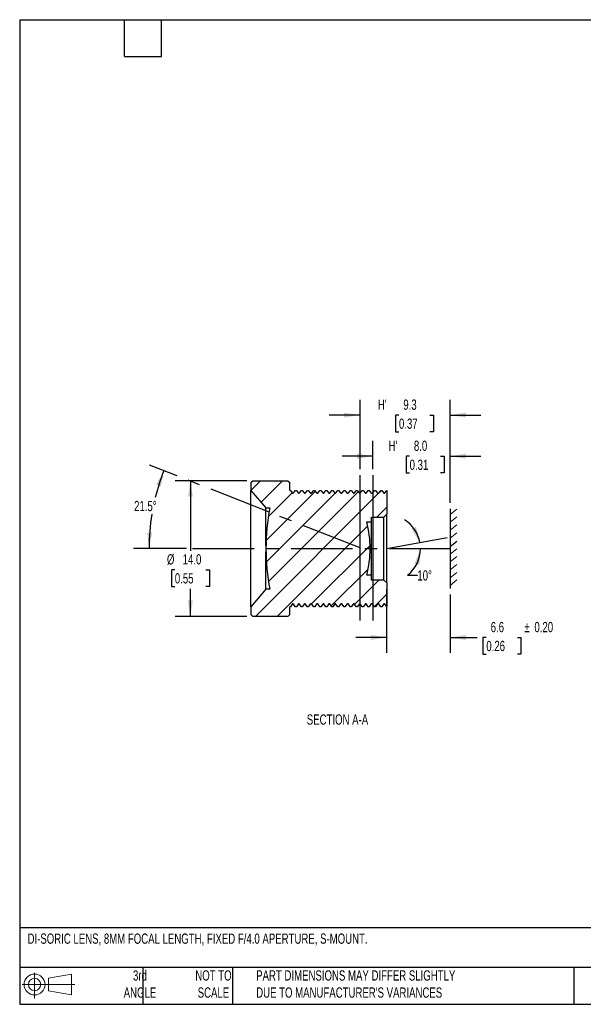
# Model space of a CAD drawing. Header units: millimetres. Extents: x 3 to 137, y 3 to 105.
# Tile 1 of 3: x 3 to 61, y 3 to 105. Entities that reach past the tile are written whole.
import ezdxf

# ---------------------------------------------------------------- set-up
doc = ezdxf.new("R2010")
doc.units = ezdxf.units.MM
doc.header["$LTSCALE"] = 0.5
doc.linetypes.add('CENTERX2', pattern=[20.32, 12.7, -2.54, 2.54, -2.54])
doc.layers.add('CENTER', color=40, linetype='CENTERX2')
doc.layers.add('DIMENSIONS', color=140, linetype='Continuous', lineweight=25)
doc.layers.add('TEXT', color=140, linetype='Continuous', lineweight=25)
doc.styles.add('SLDTEXTSTYLE0', font='TXT', dxfattribs={"width": 0.7})
doc.dimstyles.new('SLDDIMSTYLE1', dxfattribs={"dimtxt": 1.079004, "dimasz": 1.651, "dimexe": 0, "dimexo": 0.0625, "dimgap": 0.269751, "dimtad": 0, "dimtih": 1, "dimtoh": 1, "dimrnd": 1e-09, "dimzin": 4, "dimdsep": 46, "dimtxsty": 'SLDTEXTSTYLE0', "dimsah": 1, "dimcen": 0.09, "dimadec": 0, "dimazin": 1, "dimtfac": 1, "dimtmove": 0, "dimatfit": 0, "dimfxl": 0, "dimfrac": 2, "dimtolj": 1, "dimtzin": 12, "dimarcsym": 0})
doc.dimstyles.new('SLDDIMSTYLE2', dxfattribs={"dimtxt": 1.079004, "dimasz": 1.651, "dimexe": 0, "dimexo": 0.0625, "dimgap": 0.269751, "dimtad": 0, "dimtih": 1, "dimtoh": 1, "dimrnd": 1e-09, "dimzin": 4, "dimdsep": 46, "dimtxsty": 'SLDTEXTSTYLE0', "dimsah": 1, "dimcen": 0.09, "dimadec": 0, "dimazin": 1, "dimtfac": 1, "dimtofl": 0, "dimtmove": 0, "dimatfit": 3, "dimfxl": 0, "dimfrac": 2, "dimtolj": 1, "dimtzin": 12, "dimarcsym": 0})
doc.dimstyles.new('SLDDIMSTYLE4', dxfattribs={"dimtxt": 1.079004, "dimasz": 1.651, "dimexe": 0, "dimexo": 0.0625, "dimgap": 0.269751, "dimtad": 0, "dimtih": 1, "dimtoh": 1, "dimrnd": 1e-09, "dimzin": 12, "dimdsep": 46, "dimtxsty": 'SLDTEXTSTYLE0', "dimsah": 1, "dimcen": 0.09, "dimadec": 0, "dimazin": 3, "dimtfac": 1, "dimtmove": 0, "dimatfit": 0, "dimfxl": 0, "dimfrac": 2, "dimtolj": 1, "dimtzin": 12, "dimarcsym": 0})
doc.dimstyles.new('SLDDIMSTYLE5', dxfattribs={"dimtxt": 1.079004, "dimasz": 1.651, "dimexe": 0, "dimexo": 0.0625, "dimgap": 0.269751, "dimtad": 0, "dimtih": 1, "dimtoh": 1, "dimdec": 4, "dimlfac": 0.5, "dimzin": 12, "dimdsep": 46, "dimtxsty": 'SLDTEXTSTYLE0', "dimsah": 1, "dimcen": 0.09, "dimadec": 0, "dimazin": 3, "dimtfac": 1, "dimtdec": 0, "dimtofl": 0, "dimtmove": 0, "dimatfit": 3, "dimfxl": 0, "dimfrac": 2, "dimtolj": 1, "dimtzin": 12, "dimarcsym": 0})
doc.dimstyles.new('SLDDIMSTYLE6', dxfattribs={"dimtxt": 1.079004, "dimasz": 1.651, "dimexe": 0, "dimexo": 0.0625, "dimgap": 0.269751, "dimtad": 0, "dimtih": 1, "dimtoh": 1, "dimdec": 4, "dimlfac": 0.5, "dimzin": 12, "dimdsep": 46, "dimtxsty": 'SLDTEXTSTYLE0', "dimsah": 1, "dimcen": 0.09, "dimadec": 0, "dimazin": 3, "dimtfac": 1, "dimtdec": 0, "dimtofl": 0, "dimtmove": 0, "dimatfit": 3, "dimfxl": 0, "dimfrac": 2, "dimtolj": 1, "dimtzin": 12, "dimarcsym": 0})

# ---------------------------------------------------------------- blocks, each defined once
blk = doc.blocks.new('Block11')
at = {"color": 7, "linetype": 'Continuous', "lineweight": 18}
for p, q in [((1.29, 2.66), (1.29, 0)), ((2.74, 2.08), (5.09, 2.52)), ((2.74, 0.8), (2.74, 2.08)), ((5.09, 2.52), (5.09, 0.37)), ((0, 1.44), (5.44, 1.44)), ((2.74, 0.8), (5.09, 0.37))]:
    blk.add_line(p, q, dxfattribs=at)
for radius in [1.08, 0.643]:
    blk.add_circle((1.29, 1.44), radius, dxfattribs=at)
blk = doc.blocks.new('Block12')
at = {"color": 7, "linetype": 'Continuous'}
blk.add_blockref('Block11', (0, 0), dxfattribs=at)
blk = doc.blocks.new('_D_4')
at = {"layer": 'DIMENSIONS'}
for p, q in [((41.01, 46.02), (41.01, 39.44)), ((47.56, 45.46), (47.56, 39.44)), ((41.01, 41.03), (37.84, 41.03)), ((47.56, 41.03), (50.33, 41.03)), ((51.29, 41.03), (50.93, 41.03)), ((50.93, 41.03), (50.93, 39.31)), ((54.5, 41.03), (54.86, 41.03)), ((54.86, 41.03), (54.86, 39.31)), ((50.93, 39.31), (51.29, 39.31)), ((54.86, 39.31), (54.5, 39.31))]:
    blk.add_line(p, q, dxfattribs=at)
for points in [[(41.01, 41.03), (39.36, 41.28), (39.36, 40.77)], [(47.56, 41.03), (49.21, 40.77), (49.21, 41.28)]]:
    blk.add_solid(points, dxfattribs=at)
at = {"layer": 'DIMENSIONS', "char_height": 1.058, "attachment_point": 1, "style": 'SLDTEXTSTYLE0'}
for s, insert in [('%%p', (55.22, 42.63)), ('6.6', (51.74, 42.63)), ('0.20', (56.25, 42.63)), ('0.26', (51.29, 40.68))]:
    blk.add_mtext(s, dxfattribs=dict(at, insert=insert))
blk = doc.blocks.new('_D_5')
at = {"layer": 'DIMENSIONS'}
for p, q in [((39.6, 58.4), (39.6, 61.32)), ((47.56, 54.93), (47.56, 61.32)), ((39.6, 59.73), (36.43, 59.73)), ((43.38, 59.73), (43.01, 59.73)), ((43.01, 59.73), (43.01, 58.02)), ((46.58, 59.73), (46.94, 59.73)), ((46.94, 59.73), (46.94, 58.02)), ((47.56, 59.73), (50.74, 59.73)), ((43.01, 58.02), (43.38, 58.02)), ((46.94, 58.02), (46.58, 58.02))]:
    blk.add_line(p, q, dxfattribs=at)
for points in [[(39.6, 59.73), (37.95, 59.99), (37.95, 59.48)], [(47.56, 59.73), (49.21, 59.48), (49.21, 59.99)]]:
    blk.add_solid(points, dxfattribs=at)
at = {"layer": 'DIMENSIONS', "char_height": 1.058, "attachment_point": 1, "style": 'SLDTEXTSTYLE0'}
for s, insert in [("H'", (41.21, 61.34)), ('8.0', (43.82, 61.34)), ('0.31', (43.38, 59.38))]:
    blk.add_mtext(s, dxfattribs=dict(at, insert=insert))
blk = doc.blocks.new('_D_6')
at = {"layer": 'DIMENSIONS'}
for p, q in [((38.27, 58.4), (38.27, 65.56)), ((47.56, 54.93), (47.56, 65.56)), ((38.27, 63.97), (35.1, 63.97)), ((42.28, 63.97), (41.92, 63.97)), ((41.92, 63.97), (41.92, 62.26)), ((45.48, 63.97), (45.85, 63.97)), ((45.85, 63.97), (45.85, 62.26)), ((47.56, 63.97), (50.74, 63.97)), ((41.92, 62.26), (42.28, 62.26)), ((45.85, 62.26), (45.48, 62.26))]:
    blk.add_line(p, q, dxfattribs=at)
for points in [[(38.27, 63.97), (36.62, 64.23), (36.62, 63.72)], [(47.56, 63.97), (49.21, 63.72), (49.21, 64.23)]]:
    blk.add_solid(points, dxfattribs=at)
at = {"layer": 'DIMENSIONS', "char_height": 1.058, "attachment_point": 1, "style": 'SLDTEXTSTYLE0'}
for s, insert in [("H'", (40.11, 65.58)), ('9.3', (42.73, 65.58)), ('0.37', (42.28, 63.62))]:
    blk.add_mtext(s, dxfattribs=dict(at, insert=insert))
blk = doc.blocks.new('_D_7')
at = {"layer": 'DIMENSIONS'}
for p, q in [((19.41, 57.7), (16.56, 58.82)), ((20.36, 50.2), (14.92, 50.2))]:
    blk.add_line(p, q, dxfattribs=at)
for start, end in [(158.5, 166.1084), (170.684, 180)]:
    blk.add_arc((38.44, 50.2), 21.93, start, end, dxfattribs=at)
for points in [[(18.04, 58.24), (17.25, 56.77), (17.73, 56.6)], [(16.51, 50.2), (16.83, 51.84), (16.32, 51.86)]]:
    blk.add_solid(points, dxfattribs=at)
at = {"layer": 'DIMENSIONS', "insert": (14.97, 55.12), "char_height": 1.058, "attachment_point": 1, "style": 'SLDTEXTSTYLE0'}
blk.add_mtext('21.5°', dxfattribs=at)
blk = doc.blocks.new('_D_8')
at = {"layer": 'DIMENSIONS'}
blk.add_line((43.16, 47.45), (44.18, 47.45), dxfattribs=at)
for start, end in [(10.31, 58.268), (307.9867, 0)]:
    blk.add_arc((41.01, 50.2), 3.49, start, end, dxfattribs=at)
for points in [[(44.45, 50.83), (44.04, 52.45), (43.57, 52.25)], [(44.5, 50.2), (43.89, 48.65), (44.39, 48.54)]]:
    blk.add_solid(points, dxfattribs=at)
at = {"layer": 'DIMENSIONS', "insert": (44.18, 47.96), "char_height": 1.058, "attachment_point": 1, "style": 'SLDTEXTSTYLE0'}
blk.add_mtext('10°', dxfattribs=at)
blk = doc.blocks.new('_D_9')
at = {"layer": 'DIMENSIONS'}
for p, q in [((26.58, 57.2), (19.19, 57.2)), ((20.77, 57.2), (20.77, 49.97)), ((19.17, 48.01), (18.81, 48.01)), ((18.81, 48.01), (18.81, 46.3)), ((22.38, 48.01), (22.74, 48.01)), ((22.74, 48.01), (22.74, 46.3)), ((18.81, 46.3), (19.17, 46.3)), ((20.77, 43.2), (20.77, 46.05)), ((22.74, 46.3), (22.38, 46.3)), ((26.58, 43.2), (19.19, 43.2))]:
    blk.add_line(p, q, dxfattribs=at)
for points in [[(20.77, 57.2), (20.52, 55.55), (21.03, 55.55)], [(20.77, 43.2), (21.03, 44.85), (20.52, 44.85)]]:
    blk.add_solid(points, dxfattribs=at)
at = {"layer": 'DIMENSIONS', "char_height": 1.058, "attachment_point": 1, "style": 'SLDTEXTSTYLE0'}
for s, insert in [('%%c', (18.36, 49.62)), ('14.0', (19.98, 49.62)), ('0.55', (19.17, 47.66))]:
    blk.add_mtext(s, dxfattribs=dict(at, insert=insert))

msp = doc.modelspace()

# ---------------------------------------------------------------- hatches: boundary and pattern name
at = {"layer": 'DIMENSIONS', "linetype": 'Continuous', "lineweight": 18}
h = msp.add_hatch(dxfattribs=at)
h.set_pattern_fill('ANSI31', color=256, scale=0.5, style=0)
edge = h.paths.add_edge_path(flags=0)
edge.add_arc((28.32882, 50.20371), 10.9848, 345.5020164, 360)
edge.add_arc((28.32882, 50.20371), 10.9848, 0, 14.4979836)
edge.add_line((38.96383, 52.95371), (39.46383, 52.95371))
edge.add_line((39.46383, 52.95371), (39.46383, 53.45371))
edge.add_line((39.46383, 53.45371), (40.71383, 53.45371))
edge.add_line((40.71383, 53.45371), (41.01383, 53.75371))
edge.add_line((41.01383, 53.75371), (41.01383, 56.18705))
edge.add_line((41.01383, 56.18705), (40.80133, 55.90371))
edge.add_line((40.80133, 55.90371), (40.72633, 55.90371))
edge.add_line((40.72633, 55.90371), (40.50133, 56.20371))
edge.add_line((40.50133, 56.20371), (40.41383, 56.20371))
edge.add_line((40.41383, 56.20371), (40.18883, 55.90371))
edge.add_line((40.18883, 55.90371), (40.07633, 55.90371))
edge.add_line((40.07633, 55.90371), (39.85133, 56.20371))
edge.add_line((39.85133, 56.20371), (39.76383, 56.20371))
edge.add_line((39.76383, 56.20371), (39.53883, 55.90371))
edge.add_line((39.53883, 55.90371), (39.42633, 55.90371))
edge.add_line((39.42633, 55.90371), (39.20133, 56.20371))
edge.add_line((39.20133, 56.20371), (39.11383, 56.20371))
edge.add_line((39.11383, 56.20371), (38.88883, 55.90371))
edge.add_line((38.88883, 55.90371), (38.81383, 55.90371))
edge.add_line((38.81383, 55.90371), (38.58883, 56.20371))
edge.add_line((38.58883, 56.20371), (38.50133, 56.20371))
edge.add_line((38.50133, 56.20371), (38.27633, 55.90371))
edge.add_line((38.27633, 55.90371), (38.20133, 55.90371))
edge.add_line((38.20133, 55.90371), (37.97633, 56.20371))
edge.add_line((37.97633, 56.20371), (37.88883, 56.20371))
edge.add_line((37.88883, 56.20371), (37.66383, 55.90371))
edge.add_line((37.66383, 55.90371), (37.58883, 55.90371))
edge.add_line((37.58883, 55.90371), (37.36383, 56.20371))
edge.add_line((37.36383, 56.20371), (37.27633, 56.20371))
edge.add_line((37.27633, 56.20371), (37.05133, 55.90371))
edge.add_line((37.05133, 55.90371), (36.93883, 55.90371))
edge.add_line((36.93883, 55.90371), (36.71383, 56.20371))
edge.add_line((36.71383, 56.20371), (36.62633, 56.20371))
edge.add_line((36.62633, 56.20371), (36.40133, 55.90371))
edge.add_line((36.40133, 55.90371), (36.28883, 55.90371))
edge.add_line((36.28883, 55.90371), (36.06383, 56.20371))
edge.add_line((36.06383, 56.20371), (35.97633, 56.20371))
edge.add_line((35.97633, 56.20371), (35.75133, 55.90371))
edge.add_line((35.75133, 55.90371), (35.67633, 55.90371))
edge.add_line((35.67633, 55.90371), (35.45133, 56.20371))
edge.add_line((35.45133, 56.20371), (35.36383, 56.20371))
edge.add_line((35.36383, 56.20371), (35.13883, 55.90371))
edge.add_line((35.13883, 55.90371), (35.06383, 55.90371))
edge.add_line((35.06383, 55.90371), (34.83883, 56.20371))
edge.add_line((34.83883, 56.20371), (34.75133, 56.20371))
edge.add_line((34.75133, 56.20371), (34.52633, 55.90371))
edge.add_line((34.52633, 55.90371), (34.45133, 55.90371))
edge.add_line((34.45133, 55.90371), (34.22633, 56.20371))
edge.add_line((34.22633, 56.20371), (34.13883, 56.20371))
edge.add_line((34.13883, 56.20371), (33.91383, 55.90371))
edge.add_line((33.91383, 55.90371), (33.80133, 55.90371))
edge.add_line((33.80133, 55.90371), (33.57633, 56.20371))
edge.add_line((33.57633, 56.20371), (33.48883, 56.20371))
edge.add_line((33.48883, 56.20371), (33.26383, 55.90371))
edge.add_line((33.26383, 55.90371), (33.15133, 55.90371))
edge.add_line((33.15133, 55.90371), (32.92633, 56.20371))
edge.add_line((32.92633, 56.20371), (32.83883, 56.20371))
edge.add_line((32.83883, 56.20371), (32.61383, 55.90371))
edge.add_line((32.61383, 55.90371), (32.53883, 55.90371))
edge.add_line((32.53883, 55.90371), (32.31383, 56.20371))
edge.add_line((32.31383, 56.20371), (32.22633, 56.20371))
edge.add_line((32.22633, 56.20371), (32.00133, 55.90371))
edge.add_line((32.00133, 55.90371), (31.92633, 55.90371))
edge.add_line((31.92633, 55.90371), (31.70133, 56.20371))
edge.add_line((31.70133, 56.20371), (31.61383, 56.20371))
edge.add_line((31.61383, 56.20371), (31.38883, 55.90371))
edge.add_line((31.38883, 55.90371), (31.31383, 55.90371))
edge.add_line((31.31383, 55.90371), (31.08883, 56.20371))
edge.add_line((31.08883, 56.20371), (31.0188, 56.20371))
edge.add_line((31.0188, 56.20371), (31.0188, 57.00371))
edge.add_line((31.0188, 57.00371), (30.8188, 57.20371))
edge.add_line((30.8188, 57.20371), (27.2188, 57.20371))
edge.add_line((27.2188, 57.20371), (27.0188, 57.00371))
edge.add_line((27.0188, 57.00371), (27.0188, 56.20371))
edge.add_line((27.0188, 56.20371), (28.5688, 54.40371))
edge.add_line((28.5688, 54.40371), (28.9688, 54.40371))
edge.add_arc((50.70678, 50.20371), 22.14, 169.0646122, 180)
edge.add_arc((50.70678, 50.20371), 22.14, 180, 190.9353878)
edge.add_line((28.9688, 46.00371), (28.5688, 46.00371))
edge.add_line((28.5688, 46.00371), (27.0188, 44.20371))
edge.add_line((27.0188, 44.20371), (27.0188, 43.40371))
edge.add_line((27.0188, 43.40371), (27.2188, 43.20371))
edge.add_line((27.2188, 43.20371), (30.8188, 43.20371))
edge.add_line((30.8188, 43.20371), (31.0188, 43.40371))
edge.add_line((31.0188, 43.40371), (31.0188, 44.20371))
edge.add_line((31.0188, 44.20371), (31.08883, 44.20371))
edge.add_line((31.08883, 44.20371), (31.31383, 44.50371))
edge.add_line((31.31383, 44.50371), (31.38883, 44.50371))
edge.add_line((31.38883, 44.50371), (31.61383, 44.20371))
edge.add_line((31.61383, 44.20371), (31.70133, 44.20371))
edge.add_line((31.70133, 44.20371), (31.92633, 44.50371))
edge.add_line((31.92633, 44.50371), (32.00133, 44.50371))
edge.add_line((32.00133, 44.50371), (32.22633, 44.20371))
edge.add_line((32.22633, 44.20371), (32.31383, 44.20371))
edge.add_line((32.31383, 44.20371), (32.53883, 44.50371))
edge.add_line((32.53883, 44.50371), (32.61383, 44.50371))
edge.add_line((32.61383, 44.50371), (32.83883, 44.20371))
edge.add_line((32.83883, 44.20371), (32.92633, 44.20371))
edge.add_line((32.92633, 44.20371), (33.15133, 44.50371))
edge.add_line((33.15133, 44.50371), (33.26383, 44.50371))
edge.add_line((33.26383, 44.50371), (33.48883, 44.20371))
edge.add_line((33.48883, 44.20371), (33.57633, 44.20371))
edge.add_line((33.57633, 44.20371), (33.80133, 44.50371))
edge.add_line((33.80133, 44.50371), (33.91383, 44.50371))
edge.add_line((33.91383, 44.50371), (34.13883, 44.20371))
edge.add_line((34.13883, 44.20371), (34.22633, 44.20371))
edge.add_line((34.22633, 44.20371), (34.45133, 44.50371))
edge.add_line((34.45133, 44.50371), (34.52633, 44.50371))
edge.add_line((34.52633, 44.50371), (34.75133, 44.20371))
edge.add_line((34.75133, 44.20371), (34.83883, 44.20371))
edge.add_line((34.83883, 44.20371), (35.06383, 44.50371))
edge.add_line((35.06383, 44.50371), (35.13883, 44.50371))
edge.add_line((35.13883, 44.50371), (35.36383, 44.20371))
edge.add_line((35.36383, 44.20371), (35.45133, 44.20371))
edge.add_line((35.45133, 44.20371), (35.67633, 44.50371))
edge.add_line((35.67633, 44.50371), (35.75133, 44.50371))
edge.add_line((35.75133, 44.50371), (35.97633, 44.20371))
edge.add_line((35.97633, 44.20371), (36.06383, 44.20371))
edge.add_line((36.06383, 44.20371), (36.28883, 44.50371))
edge.add_line((36.28883, 44.50371), (36.40133, 44.50371))
edge.add_line((36.40133, 44.50371), (36.62633, 44.20371))
edge.add_line((36.62633, 44.20371), (36.71383, 44.20371))
edge.add_line((36.71383, 44.20371), (36.93883, 44.50371))
edge.add_line((36.93883, 44.50371), (37.05133, 44.50371))
edge.add_line((37.05133, 44.50371), (37.27633, 44.20371))
edge.add_line((37.27633, 44.20371), (37.36383, 44.20371))
edge.add_line((37.36383, 44.20371), (37.58883, 44.50371))
edge.add_line((37.58883, 44.50371), (37.66383, 44.50371))
edge.add_line((37.66383, 44.50371), (37.88883, 44.20371))
edge.add_line((37.88883, 44.20371), (37.97633, 44.20371))
edge.add_line((37.97633, 44.20371), (38.20133, 44.50371))
edge.add_line((38.20133, 44.50371), (38.27633, 44.50371))
edge.add_line((38.27633, 44.50371), (38.50133, 44.20371))
edge.add_line((38.50133, 44.20371), (38.58883, 44.20371))
edge.add_line((38.58883, 44.20371), (38.81383, 44.50371))
edge.add_line((38.81383, 44.50371), (38.88883, 44.50371))
edge.add_line((38.88883, 44.50371), (39.11383, 44.20371))
edge.add_line((39.11383, 44.20371), (39.20133, 44.20371))
edge.add_line((39.20133, 44.20371), (39.42633, 44.50371))
edge.add_line((39.42633, 44.50371), (39.53883, 44.50371))
edge.add_line((39.53883, 44.50371), (39.76383, 44.20371))
edge.add_line((39.76383, 44.20371), (39.85133, 44.20371))
edge.add_line((39.85133, 44.20371), (40.07633, 44.50371))
edge.add_line((40.07633, 44.50371), (40.18883, 44.50371))
edge.add_line((40.18883, 44.50371), (40.41383, 44.20371))
edge.add_line((40.41383, 44.20371), (40.50133, 44.20371))
edge.add_line((40.50133, 44.20371), (40.72633, 44.50371))
edge.add_line((40.72633, 44.50371), (40.80133, 44.50371))
edge.add_line((40.80133, 44.50371), (41.01383, 44.22038))
edge.add_line((41.01383, 44.22038), (41.01383, 46.65371))
edge.add_line((41.01383, 46.65371), (40.71383, 46.95371))
edge.add_line((40.71383, 46.95371), (39.46383, 46.95371))
edge.add_line((39.46383, 46.95371), (39.46383, 47.45371))
edge.add_line((39.46383, 47.45371), (38.96383, 47.45371))

# ---------------------------------------------------------------- linework, layer by layer
for p, q in [((27.0188, 57.00371), (27.2188, 57.20371)), ((27.0188, 57.00371), (27.0188, 56.20371)), ((27.2188, 57.20371), (30.8188, 57.20371)), ((30.8188, 57.20371), (31.0188, 57.00371)), ((31.0188, 56.20371), (31.0188, 57.00371)), ((27.0188, 56.20371), (28.5688, 54.40371)), ((27.0188, 44.20371), (27.0188, 56.20371)), ((31.0188, 56.20371), (31.08883, 56.20371)), ((31.08883, 56.20371), (31.31383, 55.90371)), ((31.31383, 55.90371), (31.38883, 55.90371)), ((31.38883, 55.90371), (31.61383, 56.20371)), ((31.61383, 56.20371), (31.70133, 56.20371)), ((31.70133, 56.20371), (31.92633, 55.90371)), ((31.92633, 55.90371), (32.00133, 55.90371)), ((32.00133, 55.90371), (32.22633, 56.20371)), ((32.22633, 56.20371), (32.31383, 56.20371)), ((32.31383, 56.20371), (32.53883, 55.90371)), ((32.53883, 55.90371), (32.61383, 55.90371)), ((32.61383, 55.90371), (32.83883, 56.20371)), ((32.83883, 56.20371), (32.92633, 56.20371)), ((32.92633, 56.20371), (33.15133, 55.90371)), ((33.15133, 55.90371), (33.26383, 55.90371)), ((33.26383, 55.90371), (33.48883, 56.20371)), ((33.48883, 56.20371), (33.57633, 56.20371)), ((33.57633, 56.20371), (33.80133, 55.90371)), ((33.80133, 55.90371), (33.91383, 55.90371)), ((33.91383, 55.90371), (34.13883, 56.20371)), ((34.13883, 56.20371), (34.22633, 56.20371)), ((34.22633, 56.20371), (34.45133, 55.90371)), ((34.45133, 55.90371), (34.52633, 55.90371)), ((34.52633, 55.90371), (34.75133, 56.20371)), ((34.75133, 56.20371), (34.83883, 56.20371)), ((34.83883, 56.20371), (35.06383, 55.90371)), ((35.06383, 55.90371), (35.13883, 55.90371)), ((35.13883, 55.90371), (35.36383, 56.20371)), ((35.36383, 56.20371), (35.45133, 56.20371)), ((35.45133, 56.20371), (35.67633, 55.90371)), ((35.67633, 55.90371), (35.75133, 55.90371)), ((35.75133, 55.90371), (35.97633, 56.20371)), ((35.97633, 56.20371), (36.06383, 56.20371)), ((36.06383, 56.20371), (36.28883, 55.90371)), ((36.28883, 55.90371), (36.40133, 55.90371)), ((36.40133, 55.90371), (36.62633, 56.20371)), ((36.62633, 56.20371), (36.71383, 56.20371)), ((36.71383, 56.20371), (36.93883, 55.90371)), ((36.93883, 55.90371), (37.05133, 55.90371)), ((37.05133, 55.90371), (37.27633, 56.20371)), ((37.27633, 56.20371), (37.36383, 56.20371)), ((37.36383, 56.20371), (37.58883, 55.90371)), ((37.58883, 55.90371), (37.66383, 55.90371)), ((37.66383, 55.90371), (37.88883, 56.20371)), ((37.88883, 56.20371), (37.97633, 56.20371)), ((37.97633, 56.20371), (38.20133, 55.90371)), ((38.20133, 55.90371), (38.27633, 55.90371)), ((38.27633, 55.90371), (38.50133, 56.20371)), ((38.50133, 56.20371), (38.58883, 56.20371)), ((38.58883, 56.20371), (38.81383, 55.90371)), ((38.81383, 55.90371), (38.88883, 55.90371)), ((38.88883, 55.90371), (39.11383, 56.20371)), ((39.11383, 56.20371), (39.20133, 56.20371)), ((39.20133, 56.20371), (39.42633, 55.90371)), ((39.42633, 55.90371), (39.53883, 55.90371)), ((39.53883, 55.90371), (39.76383, 56.20371)), ((39.76383, 56.20371), (39.85133, 56.20371)), ((39.85133, 56.20371), (40.07633, 55.90371)), ((40.07633, 55.90371), (40.18883, 55.90371)), ((40.18883, 55.90371), (40.41383, 56.20371)), ((40.41383, 56.20371), (40.50133, 56.20371)), ((40.50133, 56.20371), (40.72633, 55.90371)), ((40.72633, 55.90371), (40.80133, 55.90371)), ((40.80133, 55.90371), (41.01383, 56.18705)), ((41.01383, 56.18705), (41.01383, 53.75371)), ((28.5688, 54.40371), (28.9688, 54.40371)), ((28.5688, 50.50308), (28.5688, 54.40371)), ((38.96383, 52.95371), (39.46383, 52.95371)), ((39.46383, 53.45371), (40.71383, 53.45371)), ((39.46383, 52.95371), (39.46383, 53.45371)), ((39.46383, 47.45371), (39.46383, 52.95371)), ((40.71383, 53.45371), (41.01383, 53.75371)), ((40.71383, 46.95371), (40.71383, 53.45371)), ((41.01383, 46.65371), (41.01383, 53.75371)), ((28.5688, 46.00371), (28.5688, 49.90435)), ((39.46383, 47.45371), (38.96383, 47.45371)), ((39.46383, 46.95371), (39.46383, 47.45371)), ((40.71383, 46.95371), (39.46383, 46.95371)), ((41.01383, 46.65371), (40.71383, 46.95371)), ((28.5688, 46.00371), (27.0188, 44.20371)), ((28.9688, 46.00371), (28.5688, 46.00371)), ((41.01383, 46.65371), (41.01383, 44.22038)), ((27.0188, 44.20371), (27.0188, 43.40371)), ((31.08883, 44.20371), (31.0188, 44.20371)), ((31.0188, 43.40371), (31.0188, 44.20371)), ((31.31383, 44.50371), (31.08883, 44.20371)), ((31.38883, 44.50371), (31.31383, 44.50371)), ((31.61383, 44.20371), (31.38883, 44.50371)), ((31.70133, 44.20371), (31.61383, 44.20371)), ((31.92633, 44.50371), (31.70133, 44.20371)), ((32.00133, 44.50371), (31.92633, 44.50371)), ((32.22633, 44.20371), (32.00133, 44.50371)), ((32.31383, 44.20371), (32.22633, 44.20371)), ((32.53883, 44.50371), (32.31383, 44.20371)), ((32.61383, 44.50371), (32.53883, 44.50371)), ((32.83883, 44.20371), (32.61383, 44.50371)), ((32.92633, 44.20371), (32.83883, 44.20371)), ((33.15133, 44.50371), (32.92633, 44.20371)), ((33.26383, 44.50371), (33.15133, 44.50371)), ((33.48883, 44.20371), (33.26383, 44.50371)), ((33.57633, 44.20371), (33.48883, 44.20371)), ((33.80133, 44.50371), (33.57633, 44.20371)), ((33.91383, 44.50371), (33.80133, 44.50371)), ((34.13883, 44.20371), (33.91383, 44.50371)), ((34.22633, 44.20371), (34.13883, 44.20371)), ((34.45133, 44.50371), (34.22633, 44.20371)), ((34.52633, 44.50371), (34.45133, 44.50371)), ((34.75133, 44.20371), (34.52633, 44.50371)), ((34.83883, 44.20371), (34.75133, 44.20371)), ((35.06383, 44.50371), (34.83883, 44.20371)), ((35.13883, 44.50371), (35.06383, 44.50371)), ((35.36383, 44.20371), (35.13883, 44.50371)), ((35.45133, 44.20371), (35.36383, 44.20371)), ((35.67633, 44.50371), (35.45133, 44.20371)), ((35.75133, 44.50371), (35.67633, 44.50371)), ((35.97633, 44.20371), (35.75133, 44.50371)), ((36.06383, 44.20371), (35.97633, 44.20371)), ((36.28883, 44.50371), (36.06383, 44.20371)), ((36.40133, 44.50371), (36.28883, 44.50371)), ((36.62633, 44.20371), (36.40133, 44.50371)), ((36.71383, 44.20371), (36.62633, 44.20371)), ((36.93883, 44.50371), (36.71383, 44.20371)), ((37.05133, 44.50371), (36.93883, 44.50371)), ((37.27633, 44.20371), (37.05133, 44.50371)), ((37.36383, 44.20371), (37.27633, 44.20371)), ((37.58883, 44.50371), (37.36383, 44.20371)), ((37.66383, 44.50371), (37.58883, 44.50371)), ((37.88883, 44.20371), (37.66383, 44.50371)), ((37.97633, 44.20371), (37.88883, 44.20371)), ((38.20133, 44.50371), (37.97633, 44.20371)), ((38.27633, 44.50371), (38.20133, 44.50371)), ((38.50133, 44.20371), (38.27633, 44.50371)), ((38.58883, 44.20371), (38.50133, 44.20371)), ((38.81383, 44.50371), (38.58883, 44.20371)), ((38.88883, 44.50371), (38.81383, 44.50371)), ((39.11383, 44.20371), (38.88883, 44.50371)), ((39.20133, 44.20371), (39.11383, 44.20371)), ((39.42633, 44.50371), (39.20133, 44.20371)), ((39.53883, 44.50371), (39.42633, 44.50371)), ((39.76383, 44.20371), (39.53883, 44.50371)), ((39.85133, 44.20371), (39.76383, 44.20371)), ((40.07633, 44.50371), (39.85133, 44.20371)), ((40.18883, 44.50371), (40.07633, 44.50371)), ((40.41383, 44.20371), (40.18883, 44.50371)), ((40.50133, 44.20371), (40.41383, 44.20371)), ((40.72633, 44.50371), (40.50133, 44.20371)), ((40.80133, 44.50371), (40.72633, 44.50371)), ((41.01383, 44.22038), (40.80133, 44.50371)), ((27.2188, 43.20371), (27.0188, 43.40371)), ((30.8188, 43.20371), (27.2188, 43.20371)), ((31.0188, 43.40371), (30.8188, 43.20371))]:
    msp.add_line(p, q)
at = {"color": 140, "linetype": 'Continuous', "lineweight": 18}
for p, q in [((47.56383, 53.721), (48.23916, 54.28007)), ((47.56383, 52.91967), (48.23916, 53.47874)), ((47.56383, 52.0997), (48.23916, 52.65877)), ((47.56383, 51.2611), (48.23916, 51.82017)), ((47.56383, 49.63095), (48.23916, 50.19002)), ((47.56383, 48.82962), (48.23916, 49.38869)), ((47.56383, 48.00965), (48.23916, 48.56872)), ((47.56383, 47.17105), (48.23916, 47.73012)), ((47.56383, 46.40699), (48.23916, 46.96606))]:
    msp.add_line(p, q, dxfattribs=at)
for centre, radius, start, end in [((50.70678, 50.20371), 22.14, 169.0646122, 180), ((28.32882, 50.20371), 10.9848, 0, 14.4979836), ((50.70678, 50.20371), 22.14, 180, 190.9353878), ((28.32882, 50.20371), 10.9848, 345.5020164, 0)]:
    msp.add_arc(centre, radius, start, end)
at = {"layer": 'CENTER'}
for p, q in [((38.27383, 50.26879), (20.00032, 57.46692)), ((41.01383, 50.20371), (47.56383, 51.39523)), ((20.99267, 50.20371), (47.56383, 50.20371))]:
    msp.add_line(p, q, dxfattribs=at)
at = {"layer": 'DIMENSIONS'}
for p, q in [((38.27383, 42.76807), (38.27383, 57.76951)), ((39.60383, 57.76951), (39.60383, 42.76807)), ((47.56383, 54.29376), (47.56383, 46.09706)), ((47.56383, 50.4052), (48.23916, 50.96426))]:
    msp.add_line(p, q, dxfattribs=at)
at = {"layer": 'TEXT'}
for p, q in [((3.175, 104.775), (136.525, 104.775)), ((3.175, 104.775), (3.175, 3.175)), ((13.97, 100.965), (13.97, 104.775)), ((17.78, 100.965), (17.78, 104.775)), ((13.97, 100.965), (17.78, 100.965)), ((136.525, 11.06305), (3.175, 11.06305)), ((136.525, 6.985), (3.175, 6.985)), ((15.875, 6.985), (15.875, 3.175)), ((25.10581, 6.985), (25.10581, 3.175)), ((60.32324, 6.985), (60.32324, 3.175)), ((3.175, 3.175), (136.525, 3.175))]:
    msp.add_line(p, q, dxfattribs=at)

# ---------------------------------------------------------------- block references
msp.add_blockref('Block12', (3.41897, 3.77693), dxfattribs=at)

# ---------------------------------------------------------------- texts
at = {"layer": 'DIMENSIONS', "insert": (35.94013, 33.08937), "char_height": 1.0583333, "attachment_point": 2, "style": 'SLDTEXTSTYLE0'}
msp.add_mtext('SECTION A-A', dxfattribs=at)
at = {"layer": 'TEXT', "style": 'SLDTEXTSTYLE0'}
for s, insert, char_height, attachment_point in [('DI-SORIC LENS, 8MM FOCAL LENGTH, FIXED F/4.0 APERTURE, S-MOUNT.', (3.98287, 10.4811), 1.0583333, 1), ('3rd^JANGLE', (15.57432, 6.682), 1.058333, 2), ('NOT TO^JSCALE', (23.15177, 6.682), 1.0583333, 2), ("PART DIMENSIONS MAY DIFFER SLIGHTLY ^JDUE TO MANUFACTURER'S VARIANCES", (27.55964, 6.682), 1.0583333, 1)]:
    msp.add_mtext(s, dxfattribs=dict(at, insert=insert, char_height=char_height, attachment_point=attachment_point))

# ---------------------------------------------------------------- dimensions: what is measured, and where the dimension line sits
at = {"layer": 'DIMENSIONS'}
for base, p1, p2, text, dimstyle, picture, middle in [((38.27383, 63.97178), (47.56383, 54.29376), (38.27383, 57.76951), "H'<>", 'SLDDIMSTYLE4', '_D_6', (43.16141, 63.97178)), ((47.56383, 59.73137), (39.60383, 57.76951), (47.56383, 54.29376), "H'<>", 'SLDDIMSTYLE1', '_D_5', (44.2595, 59.73137)), ((41.01383, 41.02702), (47.56383, 46.09706), (41.01383, 46.65371), '<>%%p0.20', 'SLDDIMSTYLE4', '_D_4', (55.01383, 41.02702))]:
    dim = msp.add_linear_dim(base=base, p1=p1, p2=p2, text=text, dimstyle=dimstyle, dxfattribs=at)
    dim.commit()
    dim.dimension.update_dxf_attribs({"geometry": picture, "text_midpoint": middle, "dimtype": 160})
dim = msp.add_angular_dim_2l(base=(17.54849, 56.86904), line1=((38.27383, 50.26879), (20.00032, 57.46692)), line2=((20.99267, 50.20371), (47.56383, 50.20371)), text='21.5°', dimstyle='SLDDIMSTYLE5', dxfattribs=at)
dim.commit()
dim.dimension.update_dxf_attribs({"geometry": '_D_7', "text_midpoint": (16.95839, 54.61088), "dimtype": 162})
dim = msp.add_linear_dim(base=(20.77279, 57.20371), p1=(27.2188, 43.20371), p2=(27.2188, 57.20371), angle=90, text='%%c<>', dimstyle='SLDDIMSTYLE2', dxfattribs=at)
dim.commit()
dim.dimension.update_dxf_attribs({"geometry": '_D_9', "text_midpoint": (20.77279, 48.01024), "dimtype": 160})
dim = msp.add_angular_dim_2l(base=(44.1498, 48.67375), line1=((47.56383, 50.20371), (20.99267, 50.20371)), line2=((47.56383, 51.39523), (41.01383, 50.20371)), dimstyle='SLDDIMSTYLE6', dxfattribs=at)
dim.commit()
dim.dimension.update_dxf_attribs({"geometry": '_D_8', "text_midpoint": (43.16141, 47.45363), "dimtype": 162})

doc.saveas('drawing.dxf')
